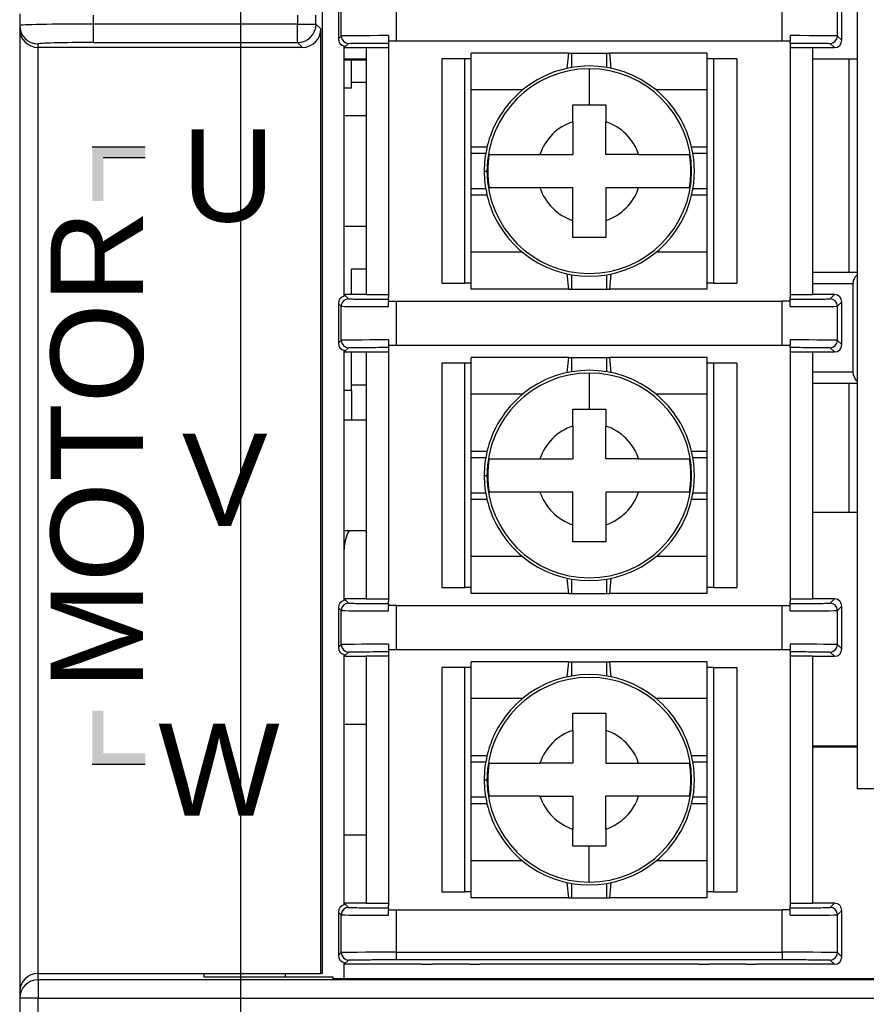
# Model space of a CAD drawing. Extents: x 14074 to 14381, y -3030 to -2703.
# Tile 8 of 18: x 14074 to 14097, y -2871 to -2844. Entities that reach past the tile are written whole.
import ezdxf

# ---------------------------------------------------------------- set-up
doc = ezdxf.new("R2010")
doc.units = 0
doc.layers.get('0').update_dxf_attribs({"linetype": 'CONTINUOUS'})
doc.layers.get('DEFPOINTS').update_dxf_attribs({"color": 8, "linetype": 'CONTINUOUS'})
doc.styles.add('DIMEMSIONS', font='isocp.shx', dxfattribs={"bigfont": 'chineset.shx'})
doc.styles.get("Standard").update_dxf_attribs({"font": 'PMingLiU.ttf'})
doc.dimstyles.new('ISO-25', dxfattribs={"dimtxt": 3, "dimasz": 3, "dimexe": 1, "dimexo": 1, "dimgap": 2, "dimtad": 2, "dimtih": 1, "dimtoh": 1, "dimtxsty": 'STANDARD', "dimcen": 0, "dimclrd": 256, "dimclre": 256, "dimclrt": 256, "dimazin": 3, "dimtfac": 1, "dimtmove": 0, "dimatfit": 3})

# ---------------------------------------------------------------- blocks, each defined once
blk = doc.blocks.new('*D5')
for p, q in [((14080.498, -2882.175), (14080.498, -2718.393)), ((14138.498, -2732.175), (14138.498, -2718.393)), ((14083.498, -2719.393), (14135.498, -2719.393))]:
    blk.add_line(p, q)
for points in [[(14083.498, -2718.893), (14083.498, -2719.893), (14080.498, -2719.393)], [(14135.498, -2718.893), (14135.498, -2719.893), (14138.498, -2719.393)]]:
    blk.add_solid(points)
at = {"layer": 'DEFPOINTS', "color": 0}
for p in [(14138.498, -2719.393), (14138.498, -2733.175), (14080.498, -2883.175)]:
    blk.add_point(p, dxfattribs=at)
at = {"insert": (14109.498, -2715.695), "char_height": 3, "attachment_point": 5}
blk.add_mtext('58', dxfattribs=at)
blk = doc.blocks.new('*D7')
for p, q in [((14139.498, -2733.175), (14153.144, -2733.175)), ((14152.144, -2736.175), (14152.144, -2880.175)), ((14081.498, -2883.175), (14153.144, -2883.175))]:
    blk.add_line(p, q)
for points in [[(14151.644, -2736.175), (14152.644, -2736.175), (14152.144, -2733.175)], [(14151.644, -2880.175), (14152.644, -2880.175), (14152.144, -2883.175)]]:
    blk.add_solid(points)
at = {"layer": 'DEFPOINTS', "color": 0}
for p in [(14138.498, -2733.175), (14080.498, -2883.175), (14152.144, -2883.175)]:
    blk.add_point(p, dxfattribs=at)
at = {"insert": (14157.008, -2808.175), "char_height": 3, "attachment_point": 5}
blk.add_mtext('150', dxfattribs=at)

msp = doc.modelspace()

# ---------------------------------------------------------------- hatches: boundary and pattern name
h = msp.add_hatch(color=256)
h.dxf.hatch_style = 1
h.paths.add_polyline_path([(14076.765, -2847.568), (14077.904, -2847.568), (14077.904, -2847.268), (14076.465, -2847.268), (14076.465, -2848.732), (14076.765, -2848.732)])
h = msp.add_hatch(color=256)
h.dxf.hatch_style = 1
h.paths.add_polyline_path([(14076.765, -2862.548), (14076.465, -2862.548), (14076.465, -2864.013), (14077.904, -2864.013), (14077.904, -2863.713), (14076.765, -2863.713)])

# ---------------------------------------------------------------- linework, layer by layer
for p, q in [((14082.698, -2768.475), (14082.698, -2869.675)), ((14097.211, -2773.475), (14097.211, -2864.675)), ((14083.141, -2843.262), (14083.141, -2844.336)), ((14083.218, -2844.262), (14083.218, -2843.336)), ((14084.718, -2844.399), (14084.718, -2843.199)), ((14095.178, -2844.399), (14095.178, -2843.199)), ((14096.678, -2844.262), (14096.678, -2843.336)), ((14096.798, -2844.377), (14096.798, -2843.221)), ((14074.498, -2843.661), (14074.498, -2843.977)), ((14076.498, -2843.938), (14076.498, -2843.7)), ((14076.498, -2844.438), (14076.498, -2843.938)), ((14082.036, -2843.938), (14076.498, -2843.938)), ((14082.036, -2843.7), (14082.036, -2843.938)), ((14082.036, -2843.938), (14082.535, -2843.938)), ((14082.036, -2844.438), (14082.036, -2843.938)), ((14082.535, -2843.938), (14082.535, -2843.7)), ((14082.667, -2844.069), (14082.535, -2843.938)), ((14074.498, -2843.977), (14074.498, -2844.082)), ((14074.498, -2844.082), (14074.498, -2870.167)), ((14082.667, -2869.675), (14082.667, -2844.069)), ((14074.998, -2844.569), (14074.998, -2844.477)), ((14076.498, -2844.438), (14082.036, -2844.438)), ((14082.036, -2844.438), (14082.167, -2844.569)), ((14083.141, -2844.336), (14083.218, -2844.262)), ((14083.298, -2844.577), (14083.418, -2844.462)), ((14084.498, -2844.251), (14084.498, -2844.399)), ((14084.718, -2844.399), (14084.498, -2844.399)), ((14084.498, -2844.451), (14084.498, -2844.503)), ((14095.178, -2844.399), (14084.718, -2844.399)), ((14095.398, -2844.399), (14095.178, -2844.399)), ((14095.398, -2844.251), (14095.398, -2844.399)), ((14095.398, -2844.451), (14095.398, -2844.503)), ((14096.478, -2844.462), (14096.598, -2844.577)), ((14096.678, -2844.262), (14096.678, -2844.262)), ((14096.678, -2844.262), (14096.798, -2844.377)), ((14074.998, -2869.675), (14074.998, -2844.569)), ((14082.167, -2844.569), (14074.998, -2844.569)), ((14083.298, -2851.316), (14083.298, -2844.532)), ((14083.298, -2844.577), (14083.898, -2844.577)), ((14083.898, -2844.569), (14084.498, -2844.569)), ((14083.898, -2844.569), (14083.898, -2851.279)), ((14084.498, -2844.503), (14084.498, -2851.345)), ((14089.39, -2844.724), (14086.748, -2844.724)), ((14086.748, -2845.724), (14086.748, -2844.724)), ((14089.352, -2845.137), (14089.39, -2844.724)), ((14089.39, -2844.724), (14089.471, -2844.724)), ((14089.471, -2844.724), (14090.425, -2844.724)), ((14089.471, -2845.114), (14089.471, -2844.724)), ((14090.425, -2844.724), (14090.506, -2844.724)), ((14090.425, -2845.114), (14090.425, -2844.724)), ((14093.148, -2844.724), (14090.506, -2844.724)), ((14090.544, -2845.137), (14090.506, -2844.724)), ((14093.148, -2845.724), (14093.148, -2844.724)), ((14095.398, -2844.503), (14095.398, -2851.345)), ((14095.398, -2844.569), (14095.998, -2844.569)), ((14095.998, -2844.569), (14095.998, -2851.279)), ((14095.998, -2844.577), (14096.598, -2844.577)), ((14083.898, -2844.891), (14083.298, -2844.891)), ((14083.898, -2844.915), (14083.298, -2844.915)), ((14083.498, -2845.675), (14083.498, -2844.915)), ((14085.949, -2844.882), (14085.949, -2850.966)), ((14086.573, -2844.882), (14085.949, -2844.882)), ((14086.748, -2844.882), (14086.573, -2844.882)), ((14086.573, -2850.966), (14086.573, -2844.882)), ((14093.323, -2844.882), (14093.148, -2844.882)), ((14093.948, -2844.882), (14093.323, -2844.882)), ((14093.323, -2850.966), (14093.323, -2844.882)), ((14093.948, -2844.882), (14093.948, -2850.966)), ((14097.211, -2844.891), (14095.998, -2844.891)), ((14096.998, -2850.675), (14096.998, -2844.891)), ((14083.898, -2845.525), (14083.498, -2845.525)), ((14083.498, -2845.675), (14083.298, -2845.675)), ((14088.136, -2845.724), (14086.748, -2845.724)), ((14086.748, -2847.274), (14086.748, -2845.724)), ((14093.148, -2845.724), (14091.76, -2845.724)), ((14093.148, -2847.274), (14093.148, -2845.724)), ((14083.898, -2846.425), (14083.298, -2846.425)), ((14076.465, -2847.268), (14077.904, -2847.268)), ((14076.465, -2847.268), (14077.904, -2847.268)), ((14087.173, -2847.274), (14086.748, -2847.274)), ((14086.748, -2847.447), (14086.748, -2847.274)), ((14093.148, -2847.274), (14092.723, -2847.274)), ((14093.148, -2847.447), (14093.148, -2847.274)), ((14077.904, -2847.568), (14076.765, -2847.568)), ((14077.904, -2847.568), (14076.765, -2847.568)), ((14086.748, -2848.401), (14086.748, -2847.447)), ((14087.138, -2847.447), (14086.748, -2847.447)), ((14093.148, -2847.447), (14092.758, -2847.447)), ((14093.148, -2848.401), (14093.148, -2847.447)), ((14087.098, -2847.924), (14087.173, -2847.924)), ((14087.138, -2848.401), (14086.748, -2848.401)), ((14086.748, -2848.574), (14086.748, -2848.401)), ((14093.148, -2848.401), (14092.758, -2848.401)), ((14093.148, -2848.574), (14093.148, -2848.401)), ((14087.173, -2848.574), (14086.748, -2848.574)), ((14086.748, -2850.124), (14086.748, -2848.574)), ((14093.148, -2848.574), (14092.723, -2848.574)), ((14093.148, -2850.124), (14093.148, -2848.574)), ((14083.898, -2849.425), (14083.298, -2849.425)), ((14088.136, -2850.124), (14086.748, -2850.124)), ((14086.748, -2851.124), (14086.748, -2850.124)), ((14093.148, -2850.124), (14091.76, -2850.124)), ((14093.148, -2851.124), (14093.148, -2850.124)), ((14083.498, -2850.575), (14083.898, -2850.575)), ((14083.498, -2851.271), (14083.498, -2850.575)), ((14089.39, -2851.124), (14089.352, -2850.711)), ((14089.471, -2851.124), (14089.471, -2850.734)), ((14090.425, -2851.124), (14090.425, -2850.734)), ((14090.506, -2851.124), (14090.544, -2850.711)), ((14097.211, -2850.675), (14095.998, -2850.675)), ((14085.949, -2850.966), (14086.573, -2850.966)), ((14086.748, -2850.966), (14086.573, -2850.966)), ((14089.39, -2851.124), (14086.748, -2851.124)), ((14089.39, -2851.124), (14089.471, -2851.124)), ((14089.471, -2851.124), (14090.425, -2851.124)), ((14090.425, -2851.124), (14090.506, -2851.124)), ((14093.148, -2851.124), (14090.506, -2851.124)), ((14093.323, -2850.966), (14093.148, -2850.966)), ((14093.323, -2850.966), (14093.948, -2850.966)), ((14095.998, -2850.975), (14097.098, -2850.975)), ((14097.098, -2850.975), (14097.098, -2853.375)), ((14083.898, -2851.271), (14083.298, -2851.271)), ((14083.298, -2851.271), (14083.418, -2851.386)), ((14084.498, -2851.279), (14083.898, -2851.279)), ((14084.498, -2851.397), (14084.498, -2851.345)), ((14095.998, -2851.279), (14095.398, -2851.279)), ((14095.398, -2851.397), (14095.398, -2851.345)), ((14096.598, -2851.271), (14095.998, -2851.271)), ((14096.478, -2851.386), (14096.598, -2851.271)), ((14083.141, -2851.512), (14083.218, -2851.586)), ((14083.141, -2851.512), (14083.141, -2852.586)), ((14083.218, -2852.512), (14083.218, -2851.586)), ((14084.498, -2851.449), (14084.718, -2851.449)), ((14084.498, -2851.597), (14084.498, -2851.449)), ((14084.718, -2851.449), (14095.178, -2851.449)), ((14084.718, -2852.649), (14084.718, -2851.449)), ((14095.178, -2852.649), (14095.178, -2851.449)), ((14095.398, -2851.449), (14095.178, -2851.449)), ((14095.398, -2851.597), (14095.398, -2851.449)), ((14096.678, -2851.586), (14096.798, -2851.471)), ((14096.678, -2852.512), (14096.678, -2851.586)), ((14096.798, -2852.627), (14096.798, -2851.471)), ((14084.498, -2852.501), (14084.498, -2852.649)), ((14095.398, -2852.501), (14095.398, -2852.649)), ((14083.141, -2852.586), (14083.218, -2852.512)), ((14083.298, -2852.827), (14083.418, -2852.712)), ((14084.718, -2852.649), (14084.498, -2852.649)), ((14084.498, -2852.701), (14084.498, -2852.753)), ((14084.498, -2852.753), (14084.498, -2859.595)), ((14095.178, -2852.649), (14084.718, -2852.649)), ((14095.398, -2852.649), (14095.178, -2852.649)), ((14095.398, -2852.701), (14095.398, -2852.753)), ((14095.398, -2852.753), (14095.398, -2859.595)), ((14096.478, -2852.712), (14096.598, -2852.827)), ((14096.678, -2852.512), (14096.678, -2852.512)), ((14096.678, -2852.512), (14096.798, -2852.627)), ((14083.298, -2859.566), (14083.298, -2852.782)), ((14083.298, -2852.827), (14083.898, -2852.827)), ((14083.498, -2853.875), (14083.498, -2852.827)), ((14083.898, -2852.819), (14084.498, -2852.819)), ((14083.898, -2852.819), (14083.898, -2859.529)), ((14089.39, -2852.974), (14086.748, -2852.974)), ((14086.748, -2853.974), (14086.748, -2852.974)), ((14089.352, -2853.387), (14089.39, -2852.974)), ((14089.39, -2852.974), (14089.471, -2852.974)), ((14089.471, -2852.974), (14090.425, -2852.974)), ((14089.471, -2853.364), (14089.471, -2852.974)), ((14090.425, -2852.974), (14090.506, -2852.974)), ((14090.425, -2853.364), (14090.425, -2852.974)), ((14093.148, -2852.974), (14090.506, -2852.974)), ((14090.544, -2853.387), (14090.506, -2852.974)), ((14093.148, -2853.974), (14093.148, -2852.974)), ((14095.398, -2852.819), (14095.998, -2852.819)), ((14095.998, -2852.819), (14095.998, -2859.529)), ((14095.998, -2852.827), (14096.598, -2852.827)), ((14085.949, -2853.132), (14085.949, -2859.216)), ((14086.573, -2853.132), (14085.949, -2853.132)), ((14086.748, -2853.132), (14086.573, -2853.132)), ((14086.573, -2859.216), (14086.573, -2853.132)), ((14093.323, -2853.132), (14093.148, -2853.132)), ((14093.948, -2853.132), (14093.323, -2853.132)), ((14093.323, -2859.216), (14093.323, -2853.132)), ((14093.948, -2853.132), (14093.948, -2859.216)), ((14097.098, -2853.375), (14095.998, -2853.375)), ((14083.898, -2853.725), (14083.498, -2853.725)), ((14095.998, -2853.675), (14097.211, -2853.675)), ((14096.998, -2857.175), (14096.998, -2853.675)), ((14083.498, -2853.875), (14083.298, -2853.875)), ((14083.498, -2853.875), (14083.498, -2854.675)), ((14088.136, -2853.974), (14086.748, -2853.974)), ((14086.748, -2855.524), (14086.748, -2853.974)), ((14093.148, -2853.974), (14091.76, -2853.974)), ((14093.148, -2855.524), (14093.148, -2853.974)), ((14083.898, -2854.675), (14083.298, -2854.675)), ((14087.173, -2855.524), (14086.748, -2855.524)), ((14086.748, -2855.697), (14086.748, -2855.524)), ((14086.748, -2856.651), (14086.748, -2855.697)), ((14087.138, -2855.697), (14086.748, -2855.697)), ((14093.148, -2855.524), (14092.723, -2855.524)), ((14093.148, -2855.697), (14092.758, -2855.697)), ((14093.148, -2855.697), (14093.148, -2855.524)), ((14093.148, -2856.651), (14093.148, -2855.697)), ((14087.098, -2856.174), (14087.173, -2856.174)), ((14087.138, -2856.651), (14086.748, -2856.651)), ((14086.748, -2856.824), (14086.748, -2856.651)), ((14093.148, -2856.651), (14092.758, -2856.651)), ((14093.148, -2856.824), (14093.148, -2856.651)), ((14087.173, -2856.824), (14086.748, -2856.824)), ((14086.748, -2858.374), (14086.748, -2856.824)), ((14093.148, -2856.824), (14092.723, -2856.824)), ((14093.148, -2858.374), (14093.148, -2856.824)), ((14097.211, -2857.175), (14095.998, -2857.175)), ((14097.211, -2857.175), (14095.998, -2857.175)), ((14083.898, -2857.675), (14083.298, -2857.675)), ((14088.136, -2858.374), (14086.748, -2858.374)), ((14086.748, -2859.374), (14086.748, -2858.374)), ((14093.148, -2858.374), (14091.76, -2858.374)), ((14093.148, -2859.374), (14093.148, -2858.374)), ((14089.39, -2859.374), (14089.352, -2858.961)), ((14089.471, -2859.374), (14089.471, -2858.984)), ((14090.425, -2859.374), (14090.425, -2858.984)), ((14090.506, -2859.374), (14090.544, -2858.961)), ((14085.949, -2859.216), (14086.573, -2859.216)), ((14086.748, -2859.216), (14086.573, -2859.216)), ((14089.39, -2859.374), (14086.748, -2859.374)), ((14089.39, -2859.374), (14089.471, -2859.374)), ((14089.471, -2859.374), (14090.425, -2859.374)), ((14090.425, -2859.374), (14090.506, -2859.374)), ((14093.148, -2859.374), (14090.506, -2859.374)), ((14093.323, -2859.216), (14093.148, -2859.216)), ((14093.323, -2859.216), (14093.948, -2859.216)), ((14083.898, -2859.521), (14083.298, -2859.521)), ((14083.298, -2859.521), (14083.418, -2859.636)), ((14084.498, -2859.529), (14083.898, -2859.529)), ((14084.498, -2859.647), (14084.498, -2859.595)), ((14084.718, -2859.699), (14084.498, -2859.699)), ((14084.498, -2859.847), (14084.498, -2859.699)), ((14084.718, -2859.699), (14095.178, -2859.699)), ((14084.718, -2860.899), (14084.718, -2859.699)), ((14095.178, -2860.899), (14095.178, -2859.699)), ((14095.178, -2859.699), (14095.398, -2859.699)), ((14095.998, -2859.529), (14095.398, -2859.529)), ((14095.398, -2859.647), (14095.398, -2859.595)), ((14095.398, -2859.847), (14095.398, -2859.699)), ((14096.598, -2859.521), (14095.998, -2859.521)), ((14096.478, -2859.636), (14096.598, -2859.521)), ((14083.141, -2859.762), (14083.218, -2859.836)), ((14083.141, -2859.762), (14083.141, -2860.836)), ((14083.218, -2860.762), (14083.218, -2859.836)), ((14096.678, -2859.836), (14096.798, -2859.721)), ((14096.678, -2860.762), (14096.678, -2859.836)), ((14096.798, -2860.877), (14096.798, -2859.721)), ((14083.141, -2860.836), (14083.218, -2860.762)), ((14084.498, -2860.751), (14084.498, -2860.899)), ((14095.398, -2860.751), (14095.398, -2860.899)), ((14096.678, -2860.762), (14096.678, -2860.762)), ((14096.678, -2860.762), (14096.798, -2860.877)), ((14083.298, -2861.077), (14083.418, -2860.962)), ((14083.298, -2867.816), (14083.298, -2861.032)), ((14084.718, -2860.899), (14084.498, -2860.899)), ((14084.498, -2860.951), (14084.498, -2861.003)), ((14084.498, -2861.003), (14084.498, -2867.845)), ((14095.178, -2860.899), (14084.718, -2860.899)), ((14095.398, -2860.899), (14095.178, -2860.899)), ((14095.398, -2860.951), (14095.398, -2861.003)), ((14095.398, -2861.003), (14095.398, -2867.845)), ((14096.478, -2860.962), (14096.598, -2861.077)), ((14083.298, -2861.077), (14083.898, -2861.077)), ((14083.898, -2861.069), (14084.498, -2861.069)), ((14083.898, -2861.069), (14083.898, -2867.779)), ((14089.39, -2861.224), (14086.748, -2861.224)), ((14086.748, -2862.224), (14086.748, -2861.224)), ((14089.352, -2861.637), (14089.39, -2861.224)), ((14089.39, -2861.224), (14089.471, -2861.224)), ((14089.471, -2861.224), (14090.425, -2861.224)), ((14089.471, -2861.614), (14089.471, -2861.224)), ((14090.425, -2861.614), (14090.425, -2861.224)), ((14090.425, -2861.224), (14090.506, -2861.224)), ((14093.148, -2861.224), (14090.506, -2861.224)), ((14090.544, -2861.637), (14090.506, -2861.224)), ((14093.148, -2862.224), (14093.148, -2861.224)), ((14095.398, -2861.069), (14095.998, -2861.069)), ((14095.998, -2861.069), (14095.998, -2867.779)), ((14095.998, -2861.077), (14096.598, -2861.077)), ((14085.949, -2861.382), (14085.949, -2867.466)), ((14086.573, -2861.382), (14085.949, -2861.382)), ((14086.573, -2867.466), (14086.573, -2861.382)), ((14086.748, -2861.382), (14086.573, -2861.382)), ((14093.323, -2861.382), (14093.148, -2861.382)), ((14093.323, -2861.382), (14093.948, -2861.382)), ((14093.323, -2867.466), (14093.323, -2861.382)), ((14093.948, -2861.382), (14093.948, -2867.466)), ((14088.136, -2862.224), (14086.748, -2862.224)), ((14086.748, -2863.774), (14086.748, -2862.224)), ((14093.148, -2862.224), (14091.76, -2862.224)), ((14093.148, -2863.774), (14093.148, -2862.224)), ((14083.898, -2862.925), (14083.298, -2862.925)), ((14097.211, -2863.515), (14095.998, -2863.515)), ((14095.998, -2863.53), (14097.211, -2863.53)), ((14087.173, -2863.774), (14086.748, -2863.774)), ((14086.748, -2863.947), (14086.748, -2863.774)), ((14087.138, -2863.947), (14086.748, -2863.947)), ((14086.748, -2864.901), (14086.748, -2863.947)), ((14093.148, -2863.774), (14092.723, -2863.774)), ((14093.148, -2863.947), (14092.758, -2863.947)), ((14093.148, -2863.947), (14093.148, -2863.774)), ((14093.148, -2864.901), (14093.148, -2863.947)), ((14077.904, -2864.013), (14076.465, -2864.013)), ((14077.904, -2864.013), (14076.465, -2864.013)), ((14087.098, -2864.424), (14087.173, -2864.424)), ((14097.711, -2864.675), (14097.211, -2864.675)), ((14087.138, -2864.901), (14086.748, -2864.901)), ((14086.748, -2865.074), (14086.748, -2864.901)), ((14093.148, -2864.901), (14092.758, -2864.901)), ((14093.148, -2865.074), (14093.148, -2864.901)), ((14087.173, -2865.074), (14086.748, -2865.074)), ((14086.748, -2866.624), (14086.748, -2865.074)), ((14093.148, -2865.074), (14092.723, -2865.074)), ((14093.148, -2866.624), (14093.148, -2865.074)), ((14083.898, -2865.925), (14083.298, -2865.925)), ((14088.136, -2866.624), (14086.748, -2866.624)), ((14086.748, -2867.624), (14086.748, -2866.624)), ((14093.148, -2866.624), (14091.76, -2866.624)), ((14093.148, -2867.624), (14093.148, -2866.624)), ((14089.39, -2867.624), (14089.352, -2867.211)), ((14089.471, -2867.624), (14089.471, -2867.234)), ((14090.425, -2867.624), (14090.425, -2867.234)), ((14090.506, -2867.624), (14090.544, -2867.211)), ((14085.949, -2867.466), (14086.573, -2867.466)), ((14086.748, -2867.466), (14086.573, -2867.466)), ((14089.39, -2867.624), (14086.748, -2867.624)), ((14089.39, -2867.624), (14089.471, -2867.624)), ((14089.471, -2867.624), (14090.425, -2867.624)), ((14090.425, -2867.624), (14090.506, -2867.624)), ((14093.148, -2867.624), (14090.506, -2867.624)), ((14093.323, -2867.466), (14093.148, -2867.466)), ((14093.323, -2867.466), (14093.948, -2867.466)), ((14083.898, -2867.771), (14083.298, -2867.771)), ((14083.298, -2867.771), (14083.418, -2867.886)), ((14084.498, -2867.779), (14083.898, -2867.779)), ((14084.498, -2867.897), (14084.498, -2867.845)), ((14084.498, -2867.949), (14084.718, -2867.949)), ((14084.498, -2868.097), (14084.498, -2867.949)), ((14084.718, -2867.949), (14095.178, -2867.949)), ((14084.718, -2869.101), (14084.718, -2867.949)), ((14095.178, -2869.101), (14095.178, -2867.949)), ((14095.398, -2867.949), (14095.178, -2867.949)), ((14095.998, -2867.779), (14095.398, -2867.779)), ((14095.398, -2867.897), (14095.398, -2867.845)), ((14095.398, -2868.097), (14095.398, -2867.949)), ((14096.598, -2867.771), (14095.998, -2867.771)), ((14096.478, -2867.886), (14096.598, -2867.771)), ((14096.678, -2868.086), (14096.798, -2867.971)), ((14096.798, -2869.227), (14096.798, -2867.971)), ((14083.141, -2868.012), (14083.218, -2868.086)), ((14083.141, -2868.012), (14083.141, -2869.186)), ((14083.218, -2869.112), (14083.218, -2868.086)), ((14096.678, -2869.112), (14096.678, -2868.086)), ((14083.141, -2869.186), (14083.218, -2869.112)), ((14083.298, -2869.427), (14083.418, -2869.312)), ((14084.718, -2869.101), (14095.178, -2869.101)), ((14084.718, -2869.301), (14084.718, -2869.101)), ((14084.718, -2869.301), (14095.178, -2869.301)), ((14096.478, -2869.312), (14096.598, -2869.427)), ((14096.678, -2869.112), (14096.678, -2869.112)), ((14096.678, -2869.112), (14096.798, -2869.227)), ((14083.298, -2869.824), (14083.298, -2869.382)), ((14085.409, -2869.427), (14083.298, -2869.427)), ((14085.409, -2869.427), (14085.698, -2869.423)), ((14086.698, -2869.423), (14085.698, -2869.423)), ((14086.698, -2869.423), (14086.987, -2869.427)), ((14092.909, -2869.427), (14086.987, -2869.427)), ((14092.909, -2869.427), (14093.198, -2869.423)), ((14094.198, -2869.423), (14093.198, -2869.423)), ((14094.198, -2869.423), (14094.487, -2869.427)), ((14096.598, -2869.427), (14094.487, -2869.427)), ((14074.998, -2869.85), (14074.998, -2869.675)), ((14074.998, -2869.675), (14079.498, -2869.675)), ((14074.998, -2869.85), (14074.998, -2870.35)), ((14102.603, -2869.85), (14074.998, -2869.85)), ((14079.498, -2869.675), (14082.667, -2869.675)), ((14079.498, -2869.775), (14079.498, -2869.675)), ((14082.998, -2869.775), (14079.498, -2869.775)), ((14081.698, -2869.675), (14081.698, -2869.775)), ((14082.698, -2869.675), (14082.667, -2869.675)), ((14082.998, -2869.824), (14082.998, -2869.775)), ((14098.498, -2869.824), (14082.998, -2869.824)), ((14074.498, -2870.167), (14074.498, -2870.35)), ((14074.498, -2870.35), (14074.498, -2885.968)), ((14074.998, -2870.35), (14074.498, -2870.35)), ((14074.998, -2870.35), (14103.103, -2870.35)), ((14074.998, -2885.968), (14074.998, -2870.35))]:
    msp.add_line(p, q)
for centre, radius, start, end in [((14089.948, -2847.924), 2.775, 90, 180), ((14089.948, -2847.924), 2.775, 180, 90), ((14089.948, -2847.924), 2.85, 50.5275, 129.4725), ((14089.948, -2847.924), 2.85, 129.4725, 166.8165), ((14089.948, -2847.924), 2.85, 13.1835, 50.5275), ((14089.948, -2847.924), 1.412, 108.5858, 161.4142), ((14089.948, -2847.924), 1.412, 18.5858, 71.4142), ((14089.948, -2847.924), 2.85, 166.8165, 180), ((14089.948, -2847.924), 2.85, 346.8165, 13.1835), ((14089.948, -2847.924), 2.755, 170.5995, 189.4005), ((14089.948, -2847.924), 2.755, 350.5995, 9.4005), ((14089.948, -2847.924), 2.85, 180, 193.1835), ((14089.948, -2847.924), 1.412, 198.5858, 251.4142), ((14089.948, -2847.924), 1.412, 288.5858, 341.4142), ((14089.948, -2847.924), 2.85, 193.1835, 230.5275), ((14089.948, -2847.924), 2.85, 309.4725, 346.8165), ((14089.948, -2847.924), 2.85, 230.5275, 309.4725), ((14097.398, -2850.975), 0.3, 128.4954, 180), ((14089.948, -2856.174), 2.775, 90, 180), ((14089.948, -2856.174), 2.775, 180, 90), ((14089.948, -2856.174), 2.85, 50.5275, 129.4725), ((14097.398, -2853.375), 0.3, 180, 231.5046), ((14089.948, -2856.174), 2.85, 129.4725, 166.8165), ((14089.948, -2856.174), 2.85, 13.1835, 50.5275), ((14089.948, -2856.174), 1.412, 108.5858, 161.4142), ((14089.948, -2856.174), 1.412, 18.5858, 71.4142), ((14089.948, -2856.174), 2.85, 166.8165, 180), ((14089.948, -2856.174), 2.85, 346.8165, 13.1835), ((14089.948, -2856.174), 2.755, 170.5995, 189.4005), ((14089.948, -2856.174), 2.755, 350.5995, 9.4005), ((14089.948, -2856.174), 2.85, 180, 193.1835), ((14089.948, -2856.174), 1.412, 198.5858, 251.4142), ((14089.948, -2856.174), 1.412, 288.5858, 341.4142), ((14089.948, -2856.174), 2.85, 193.1835, 230.5275), ((14089.948, -2856.174), 2.85, 309.4725, 346.8165), ((14084.298, -2858.175), 1, 150, 180), ((14084.298, -2858.175), 1, 150, 180), ((14089.948, -2856.174), 2.85, 230.5275, 309.4725), ((14089.948, -2864.424), 2.85, 50.5275, 129.4725), ((14089.948, -2864.424), 2.775, 0, 180), ((14089.948, -2864.424), 2.85, 129.4725, 166.8165), ((14089.948, -2864.424), 2.85, 13.1835, 50.5275), ((14089.948, -2864.424), 1.412, 108.5858, 161.4142), ((14089.948, -2864.424), 1.412, 18.5858, 71.4142), ((14089.948, -2864.424), 2.85, 166.8165, 180), ((14089.948, -2864.424), 2.755, 170.5995, 189.4005), ((14089.948, -2864.424), 2.755, 350.5995, 9.4005), ((14089.948, -2864.424), 2.85, 346.8165, 13.1835), ((14089.948, -2864.424), 2.85, 180, 193.1835), ((14089.948, -2864.424), 2.775, 180, 270), ((14089.948, -2864.424), 2.775, 270, 0), ((14089.948, -2864.424), 1.412, 198.5858, 251.4142), ((14089.948, -2864.424), 1.412, 288.5858, 341.4142), ((14089.948, -2864.424), 2.85, 193.1835, 230.5275), ((14089.948, -2864.424), 2.85, 309.4725, 346.8165), ((14089.948, -2864.424), 2.85, 230.5275, 309.4725)]:
    msp.add_arc(centre, radius, start, end)
for centre, major_axis, ratio, start_param, end_param in [((14076.498, -2843.977), (-2, 0), 0.019639, 4.712389, 6.283185), ((14082.036, -2843.938), (0.354, 0.354), 0.999315, 3.927333, 5.497445), ((14074.998, -2843.977), (-0.5, 0), 0.999657, 0, 1.570796), ((14074.998, -2844.082), (-0.5, 0), 0.974157, 0, 1.570796), ((14082.167, -2844.069), (0.354, -0.354), 0.999315, 5.49813, 7.068241), ((14076.498, -2844.477), (1.5, 0), 0.026186, 1.570796, 3.141593), ((14083.341, -2844.336), (0.144, 0.139), 0.999921, 2.374801, 3.731082), ((14084.718, -2844.262), (-1.5, 0), 0.007563, 4.859346, 6.27414), ((14083.418, -2844.262), (0.139, -0.144), 0.999921, 3.945572, 5.516067), ((14095.178, -2844.262), (1.5, 0), 0.007563, 0.009045, 1.42384), ((14096.478, -2844.262), (-0.139, -0.144), 0.999921, 0.766871, 2.337588), ((14096.598, -2844.377), (-0.144, 0.139), 0.999921, 2.337667, 3.908384), ((14083.341, -2851.512), (0.144, -0.139), 0.999921, 2.552103, 3.908384), ((14083.418, -2851.586), (-0.139, -0.144), 0.999921, 3.908608, 5.479195), ((14096.478, -2851.586), (0.139, -0.144), 0.999921, 0.804005, 2.374722), ((14096.598, -2851.471), (-0.144, -0.139), 0.999921, 2.374801, 3.945518), ((14084.718, -2851.586), (-1.5, 0), 0.007563, 0.009046, 1.423839), ((14095.178, -2851.586), (1.5, 0), 0.007563, 4.859347, 6.27414), ((14084.718, -2852.512), (-1.5, 0), 0.007563, 4.859346, 6.27414), ((14095.178, -2852.512), (1.5, 0), 0.007563, 0.009045, 1.42384), ((14083.341, -2852.586), (0.144, 0.139), 0.999921, 2.374801, 3.731082), ((14083.418, -2852.512), (0.139, -0.144), 0.999921, 3.945572, 5.516067), ((14096.478, -2852.512), (-0.139, -0.144), 0.999921, 0.766871, 2.337588), ((14096.598, -2852.627), (-0.144, 0.139), 0.999921, 2.337667, 3.908384), ((14083.341, -2859.762), (0.144, -0.139), 0.999921, 2.552103, 3.908384), ((14083.418, -2859.836), (-0.139, -0.144), 0.999921, 3.908608, 5.479195), ((14096.478, -2859.836), (0.139, -0.144), 0.999921, 0.804005, 2.374722), ((14096.598, -2859.721), (-0.144, -0.139), 0.999921, 2.374801, 3.945518), ((14084.718, -2859.836), (-1.5, 0), 0.007563, 0.009046, 1.423839), ((14095.178, -2859.836), (1.5, 0), 0.007563, 4.859347, 6.27414), ((14084.718, -2860.762), (-1.5, 0), 0.007563, 4.859346, 6.27414), ((14083.418, -2860.762), (0.139, -0.144), 0.999921, 3.945572, 5.516067), ((14095.178, -2860.762), (1.5, 0), 0.007563, 0.009045, 1.42384), ((14096.478, -2860.762), (-0.139, -0.144), 0.999921, 0.766871, 2.337588), ((14083.341, -2860.836), (0.144, 0.139), 0.999921, 2.374801, 3.731082), ((14096.598, -2860.877), (-0.144, 0.139), 0.999921, 2.337667, 3.908384), ((14083.341, -2868.012), (0.144, -0.139), 0.999921, 2.552103, 3.908384), ((14083.418, -2868.086), (-0.139, -0.144), 0.999921, 3.908608, 5.479195), ((14096.478, -2868.086), (0.139, -0.144), 0.999921, 0.804005, 2.374722), ((14096.598, -2867.971), (-0.144, -0.139), 0.999921, 2.374801, 3.945518), ((14084.718, -2868.086), (-1.5, 0), 0.007563, 0.009046, 1.423839), ((14095.178, -2868.086), (1.5, 0), 0.007563, 4.859347, 6.27414), ((14083.341, -2869.186), (0.144, 0.139), 0.999921, 2.374801, 3.731082), ((14084.718, -2869.112), (-1.5, 0), 0.007563, 4.712403, 6.274143), ((14083.418, -2869.112), (0.139, -0.144), 0.999921, 3.945566, 5.515932), ((14095.178, -2869.112), (1.5, 0), 0.007563, 0.009042, 1.570782), ((14095.178, -2869.101), (0, -0.2), 0.00001, 4.712386, 6.274461), ((14096.478, -2869.112), (-0.139, -0.144), 0.999921, 0.766871, 2.337588), ((14096.598, -2869.227), (-0.144, 0.139), 0.999921, 2.337667, 3.908384), ((14074.998, -2870.167), (-0.5, 0), 0.982697, 4.712389, 6.283185), ((14074.998, -2870.35), (-0.5, 0), 0.999848, 4.712389, 6.283185)]:
    msp.add_ellipse(centre, major_axis=major_axis, ratio=ratio, start_param=start_param, end_param=end_param)
for points, knots in [([(14083.418, -2844.462), (14083.419, -2844.461), (14083.435, -2844.46), (14083.469, -2844.459), (14083.502, -2844.458), (14083.553, -2844.457), (14083.617, -2844.456), (14083.682, -2844.455), (14083.761, -2844.454), (14083.851, -2844.454), (14083.942, -2844.453), (14084.044, -2844.452), (14084.152, -2844.452), (14084.261, -2844.451), (14084.375, -2844.451), (14084.498, -2844.451)], [0, 0, 0, 0, 0.2, 0.2, 0.2, 0.4, 0.4, 0.4, 0.6, 0.6, 0.6, 0.8, 0.8, 0.8, 1, 1, 1, 1]), ([(14087.23, -2847.474), (14087.267, -2847.474), (14087.34, -2847.474), (14087.446, -2847.474), (14087.634, -2847.474), (14087.917, -2847.474), (14088.264, -2847.474), (14088.373, -2847.474), (14088.488, -2847.474), (14088.61, -2847.474)], [0, 0, 0, 0, 0.299884, 0.299884, 0.299884, 0.833184, 0.833184, 0.833184, 1, 1, 1, 1]), ([(14091.286, -2847.474), (14091.673, -2847.474), (14091.998, -2847.474), (14092.241, -2847.474), (14092.444, -2847.474), (14092.588, -2847.474), (14092.653, -2847.474), (14092.658, -2847.474), (14092.662, -2847.474), (14092.666, -2847.474)], [0, 0, 0, 0, 0.526615, 0.526615, 0.526615, 0.96749, 0.96749, 0.96749, 1, 1, 1, 1]), ([(14088.61, -2848.374), (14088.224, -2848.374), (14087.898, -2848.374), (14087.655, -2848.374), (14087.452, -2848.374), (14087.308, -2848.374), (14087.243, -2848.374), (14087.238, -2848.374), (14087.234, -2848.374), (14087.23, -2848.374)], [0, 0, 0, 0, 0.526615, 0.526615, 0.526615, 0.96749, 0.96749, 0.96749, 1, 1, 1, 1]), ([(14092.666, -2848.374), (14092.63, -2848.374), (14092.556, -2848.374), (14092.45, -2848.374), (14092.262, -2848.374), (14091.979, -2848.374), (14091.632, -2848.374), (14091.523, -2848.374), (14091.408, -2848.374), (14091.286, -2848.374)], [0, 0, 0, 0, 0.299884, 0.299884, 0.299884, 0.833184, 0.833184, 0.833184, 1, 1, 1, 1]), ([(14083.418, -2851.386), (14083.419, -2851.387), (14083.432, -2851.388), (14083.463, -2851.389), (14083.493, -2851.39), (14083.54, -2851.391), (14083.603, -2851.392), (14083.667, -2851.393), (14083.746, -2851.393), (14083.838, -2851.394), (14083.93, -2851.395), (14084.034, -2851.396), (14084.145, -2851.396), (14084.256, -2851.397), (14084.373, -2851.397), (14084.498, -2851.397)], [0, 0, 0, 0, 0.2, 0.2, 0.2, 0.4, 0.4, 0.4, 0.6, 0.6, 0.6, 0.8, 0.8, 0.8, 1, 1, 1, 1]), ([(14095.398, -2851.397), (14095.523, -2851.397), (14095.639, -2851.397), (14095.748, -2851.396), (14095.858, -2851.396), (14095.962, -2851.395), (14096.053, -2851.394), (14096.145, -2851.394), (14096.224, -2851.393), (14096.288, -2851.392), (14096.352, -2851.391), (14096.4, -2851.39), (14096.432, -2851.389), (14096.463, -2851.388), (14096.477, -2851.387), (14096.478, -2851.386)], [0, 0, 0, 0, 0.2, 0.2, 0.2, 0.4, 0.4, 0.4, 0.6, 0.6, 0.6, 0.8, 0.8, 0.8, 1, 1, 1, 1]), ([(14083.418, -2852.712), (14083.419, -2852.711), (14083.435, -2852.71), (14083.469, -2852.709), (14083.502, -2852.708), (14083.553, -2852.707), (14083.617, -2852.706), (14083.682, -2852.705), (14083.761, -2852.704), (14083.851, -2852.704), (14083.942, -2852.703), (14084.044, -2852.702), (14084.152, -2852.702), (14084.261, -2852.701), (14084.375, -2852.701), (14084.498, -2852.701)], [0, 0, 0, 0, 0.2, 0.2, 0.2, 0.4, 0.4, 0.4, 0.6, 0.6, 0.6, 0.8, 0.8, 0.8, 1, 1, 1, 1]), ([(14087.23, -2855.724), (14087.267, -2855.724), (14087.34, -2855.724), (14087.446, -2855.724), (14087.634, -2855.724), (14087.917, -2855.724), (14088.264, -2855.724), (14088.373, -2855.724), (14088.488, -2855.724), (14088.61, -2855.724)], [0, 0, 0, 0, 0.299884, 0.299884, 0.299884, 0.833184, 0.833184, 0.833184, 1, 1, 1, 1]), ([(14091.286, -2855.724), (14091.673, -2855.724), (14091.998, -2855.724), (14092.241, -2855.724), (14092.444, -2855.724), (14092.588, -2855.724), (14092.653, -2855.724), (14092.658, -2855.724), (14092.662, -2855.724), (14092.666, -2855.724)], [0, 0, 0, 0, 0.526615, 0.526615, 0.526615, 0.96749, 0.96749, 0.96749, 1, 1, 1, 1]), ([(14088.61, -2856.624), (14088.224, -2856.624), (14087.898, -2856.624), (14087.655, -2856.624), (14087.452, -2856.624), (14087.308, -2856.624), (14087.243, -2856.624), (14087.238, -2856.624), (14087.234, -2856.624), (14087.23, -2856.624)], [0, 0, 0, 0, 0.526615, 0.526615, 0.526615, 0.96749, 0.96749, 0.96749, 1, 1, 1, 1]), ([(14092.666, -2856.624), (14092.63, -2856.624), (14092.556, -2856.624), (14092.45, -2856.624), (14092.262, -2856.624), (14091.979, -2856.624), (14091.632, -2856.624), (14091.523, -2856.624), (14091.408, -2856.624), (14091.286, -2856.624)], [0, 0, 0, 0, 0.299884, 0.299884, 0.299884, 0.833184, 0.833184, 0.833184, 1, 1, 1, 1]), ([(14083.418, -2859.636), (14083.419, -2859.637), (14083.432, -2859.638), (14083.463, -2859.639), (14083.493, -2859.64), (14083.54, -2859.641), (14083.603, -2859.642), (14083.667, -2859.643), (14083.746, -2859.643), (14083.838, -2859.644), (14083.93, -2859.645), (14084.034, -2859.646), (14084.145, -2859.646), (14084.256, -2859.647), (14084.373, -2859.647), (14084.498, -2859.647)], [0, 0, 0, 0, 0.2, 0.2, 0.2, 0.4, 0.4, 0.4, 0.6, 0.6, 0.6, 0.8, 0.8, 0.8, 1, 1, 1, 1]), ([(14095.398, -2859.647), (14095.523, -2859.647), (14095.639, -2859.647), (14095.748, -2859.646), (14095.858, -2859.646), (14095.962, -2859.645), (14096.053, -2859.644), (14096.145, -2859.644), (14096.224, -2859.643), (14096.288, -2859.642), (14096.352, -2859.641), (14096.4, -2859.64), (14096.432, -2859.639), (14096.463, -2859.638), (14096.477, -2859.637), (14096.478, -2859.636)], [0, 0, 0, 0, 0.2, 0.2, 0.2, 0.4, 0.4, 0.4, 0.6, 0.6, 0.6, 0.8, 0.8, 0.8, 1, 1, 1, 1]), ([(14083.418, -2860.962), (14083.419, -2860.961), (14083.435, -2860.96), (14083.469, -2860.959), (14083.502, -2860.958), (14083.553, -2860.957), (14083.617, -2860.956), (14083.682, -2860.955), (14083.761, -2860.954), (14083.851, -2860.954), (14083.942, -2860.953), (14084.044, -2860.952), (14084.152, -2860.952), (14084.261, -2860.951), (14084.375, -2860.951), (14084.498, -2860.951)], [0, 0, 0, 0, 0.2, 0.2, 0.2, 0.4, 0.4, 0.4, 0.6, 0.6, 0.6, 0.8, 0.8, 0.8, 1, 1, 1, 1]), ([(14087.23, -2863.974), (14087.267, -2863.974), (14087.34, -2863.974), (14087.446, -2863.974), (14087.634, -2863.974), (14087.917, -2863.974), (14088.264, -2863.974), (14088.373, -2863.974), (14088.488, -2863.974), (14088.61, -2863.974)], [0, 0, 0, 0, 0.299884, 0.299884, 0.299884, 0.833184, 0.833184, 0.833184, 1, 1, 1, 1]), ([(14091.286, -2863.974), (14091.673, -2863.974), (14091.998, -2863.974), (14092.241, -2863.974), (14092.444, -2863.974), (14092.588, -2863.974), (14092.653, -2863.974), (14092.658, -2863.974), (14092.662, -2863.974), (14092.666, -2863.974)], [0, 0, 0, 0, 0.526615, 0.526615, 0.526615, 0.96749, 0.96749, 0.96749, 1, 1, 1, 1]), ([(14088.61, -2864.874), (14088.224, -2864.874), (14087.898, -2864.874), (14087.655, -2864.874), (14087.452, -2864.874), (14087.308, -2864.874), (14087.243, -2864.874), (14087.238, -2864.874), (14087.234, -2864.874), (14087.23, -2864.874)], [0, 0, 0, 0, 0.526615, 0.526615, 0.526615, 0.96749, 0.96749, 0.96749, 1, 1, 1, 1]), ([(14092.666, -2864.874), (14092.63, -2864.874), (14092.556, -2864.874), (14092.45, -2864.874), (14092.262, -2864.874), (14091.979, -2864.874), (14091.632, -2864.874), (14091.523, -2864.874), (14091.408, -2864.874), (14091.286, -2864.874)], [0, 0, 0, 0, 0.299884, 0.299884, 0.299884, 0.833184, 0.833184, 0.833184, 1, 1, 1, 1]), ([(14083.418, -2867.886), (14083.419, -2867.887), (14083.432, -2867.888), (14083.463, -2867.889), (14083.493, -2867.89), (14083.54, -2867.891), (14083.603, -2867.892), (14083.667, -2867.893), (14083.746, -2867.893), (14083.838, -2867.894), (14083.93, -2867.895), (14084.034, -2867.896), (14084.145, -2867.896), (14084.256, -2867.897), (14084.373, -2867.897), (14084.498, -2867.897)], [0, 0, 0, 0, 0.2, 0.2, 0.2, 0.4, 0.4, 0.4, 0.6, 0.6, 0.6, 0.8, 0.8, 0.8, 1, 1, 1, 1]), ([(14095.398, -2867.897), (14095.523, -2867.897), (14095.639, -2867.897), (14095.748, -2867.896), (14095.858, -2867.896), (14095.962, -2867.895), (14096.053, -2867.894), (14096.145, -2867.894), (14096.224, -2867.893), (14096.288, -2867.892), (14096.352, -2867.891), (14096.4, -2867.89), (14096.432, -2867.889), (14096.463, -2867.888), (14096.477, -2867.887), (14096.478, -2867.886)], [0, 0, 0, 0, 0.2, 0.2, 0.2, 0.4, 0.4, 0.4, 0.6, 0.6, 0.6, 0.8, 0.8, 0.8, 1, 1, 1, 1]), ([(14083.418, -2869.312), (14083.419, -2869.311), (14083.434, -2869.31), (14083.464, -2869.309), (14083.494, -2869.308), (14083.538, -2869.307), (14083.595, -2869.306), (14083.652, -2869.305), (14083.722, -2869.305), (14083.803, -2869.304), (14083.883, -2869.303), (14083.974, -2869.303), (14084.072, -2869.302), (14084.171, -2869.302), (14084.277, -2869.301), (14084.385, -2869.301), (14084.493, -2869.301), (14084.604, -2869.301), (14084.718, -2869.301)], [0, 0, 0, 0, 0.1666667, 0.1666667, 0.1666667, 0.3333333, 0.3333333, 0.3333333, 0.5, 0.5, 0.5, 0.6666667, 0.6666667, 0.6666667, 0.8333333, 0.8333333, 0.8333333, 1, 1, 1, 1]), ([(14095.178, -2869.301), (14095.293, -2869.301), (14095.403, -2869.301), (14095.511, -2869.301), (14095.619, -2869.301), (14095.725, -2869.302), (14095.824, -2869.302), (14095.922, -2869.303), (14096.013, -2869.303), (14096.093, -2869.304), (14096.174, -2869.305), (14096.244, -2869.305), (14096.301, -2869.306), (14096.358, -2869.307), (14096.402, -2869.308), (14096.432, -2869.309), (14096.462, -2869.31), (14096.477, -2869.311), (14096.478, -2869.312)], [0, 0, 0, 0, 0.1666667, 0.1666667, 0.1666667, 0.3333333, 0.3333333, 0.3333333, 0.5, 0.5, 0.5, 0.6666667, 0.6666667, 0.6666667, 0.8333333, 0.8333333, 0.8333333, 1, 1, 1, 1])]:
    msp.add_open_spline(points, degree=3, knots=knots)
for points in [[(14084.498, -2844.399), (14084.498, -2844.433), (14084.498, -2844.45), (14084.498, -2844.451)], [(14095.398, -2844.451), (14095.398, -2844.45), (14095.398, -2844.433), (14095.398, -2844.399)], [(14095.398, -2844.451), (14095.52, -2844.451), (14095.633, -2844.451), (14095.741, -2844.452)], [(14095.741, -2844.452), (14095.848, -2844.452), (14095.95, -2844.453), (14096.04, -2844.454)], [(14096.04, -2844.454), (14096.13, -2844.454), (14096.208, -2844.455), (14096.274, -2844.456)], [(14096.274, -2844.456), (14096.339, -2844.457), (14096.391, -2844.458), (14096.426, -2844.459)], [(14096.426, -2844.459), (14096.46, -2844.46), (14096.477, -2844.461), (14096.478, -2844.462)], [(14089.498, -2846.586), (14089.498, -2846.429), (14089.498, -2846.274), (14089.498, -2846.124)], [(14089.498, -2846.124), (14089.648, -2846.124), (14089.798, -2846.124), (14089.948, -2846.124)], [(14089.948, -2846.124), (14090.098, -2846.124), (14090.248, -2846.124), (14090.398, -2846.124)], [(14090.398, -2846.124), (14090.398, -2846.275), (14090.398, -2846.429), (14090.398, -2846.586)], [(14089.498, -2849.724), (14089.498, -2849.573), (14089.498, -2849.419), (14089.498, -2849.262)], [(14090.398, -2849.262), (14090.398, -2849.419), (14090.398, -2849.574), (14090.398, -2849.724)], [(14090.398, -2849.724), (14090.099, -2849.724), (14089.799, -2849.724), (14089.498, -2849.724)], [(14084.498, -2851.397), (14084.498, -2851.398), (14084.498, -2851.415), (14084.498, -2851.449)], [(14095.398, -2851.449), (14095.398, -2851.415), (14095.398, -2851.398), (14095.398, -2851.397)], [(14084.498, -2852.649), (14084.498, -2852.683), (14084.498, -2852.7), (14084.498, -2852.701)], [(14095.398, -2852.701), (14095.398, -2852.7), (14095.398, -2852.683), (14095.398, -2852.649)], [(14095.398, -2852.701), (14095.52, -2852.701), (14095.633, -2852.701), (14095.741, -2852.702)], [(14095.741, -2852.702), (14095.848, -2852.702), (14095.95, -2852.703), (14096.04, -2852.704)], [(14096.04, -2852.704), (14096.13, -2852.704), (14096.208, -2852.705), (14096.274, -2852.706)], [(14096.274, -2852.706), (14096.339, -2852.707), (14096.391, -2852.708), (14096.426, -2852.709)], [(14096.426, -2852.709), (14096.46, -2852.71), (14096.477, -2852.711), (14096.478, -2852.712)], [(14089.498, -2854.836), (14089.498, -2854.679), (14089.498, -2854.524), (14089.498, -2854.374)], [(14089.498, -2854.374), (14089.648, -2854.374), (14089.798, -2854.374), (14089.948, -2854.374)], [(14089.948, -2854.374), (14090.098, -2854.374), (14090.248, -2854.374), (14090.398, -2854.374)], [(14090.398, -2854.374), (14090.398, -2854.525), (14090.398, -2854.679), (14090.398, -2854.836)], [(14089.498, -2857.974), (14089.498, -2857.823), (14089.498, -2857.669), (14089.498, -2857.512)], [(14090.398, -2857.512), (14090.398, -2857.669), (14090.398, -2857.824), (14090.398, -2857.974)], [(14090.398, -2857.974), (14090.099, -2857.974), (14089.799, -2857.974), (14089.498, -2857.974)], [(14084.498, -2859.647), (14084.498, -2859.648), (14084.498, -2859.665), (14084.498, -2859.699)], [(14095.398, -2859.699), (14095.398, -2859.665), (14095.398, -2859.648), (14095.398, -2859.647)], [(14084.498, -2860.899), (14084.498, -2860.933), (14084.498, -2860.95), (14084.498, -2860.951)], [(14095.398, -2860.951), (14095.398, -2860.95), (14095.398, -2860.933), (14095.398, -2860.899)], [(14095.398, -2860.951), (14095.52, -2860.951), (14095.633, -2860.951), (14095.741, -2860.952)], [(14095.741, -2860.952), (14095.848, -2860.952), (14095.95, -2860.953), (14096.04, -2860.954)], [(14096.04, -2860.954), (14096.13, -2860.954), (14096.208, -2860.955), (14096.274, -2860.956)], [(14096.274, -2860.956), (14096.339, -2860.957), (14096.391, -2860.958), (14096.426, -2860.959)], [(14096.426, -2860.959), (14096.46, -2860.96), (14096.477, -2860.961), (14096.478, -2860.962)], [(14089.498, -2863.086), (14089.498, -2862.929), (14089.498, -2862.774), (14089.498, -2862.624)], [(14089.498, -2862.624), (14089.797, -2862.624), (14090.097, -2862.624), (14090.398, -2862.624)], [(14090.398, -2862.624), (14090.398, -2862.775), (14090.398, -2862.929), (14090.398, -2863.086)], [(14089.498, -2866.224), (14089.498, -2866.073), (14089.498, -2865.919), (14089.498, -2865.762)], [(14090.398, -2865.762), (14090.398, -2865.919), (14090.398, -2866.074), (14090.398, -2866.224)], [(14089.948, -2866.224), (14089.798, -2866.224), (14089.648, -2866.224), (14089.498, -2866.224)], [(14090.398, -2866.224), (14090.248, -2866.224), (14090.098, -2866.224), (14089.948, -2866.224)], [(14084.498, -2867.897), (14084.498, -2867.898), (14084.498, -2867.915), (14084.498, -2867.949)], [(14095.398, -2867.949), (14095.398, -2867.915), (14095.398, -2867.898), (14095.398, -2867.897)]]:
    msp.add_open_spline(points, degree=3)
for points, weights in [([(14089.948, -2845.149), (14089.948, -2845.231), (14089.948, -2846.124)], [1, 0.829475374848, 0.964862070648]), ([(14089.498, -2846.586), (14089.498, -2847.198), (14089.498, -2847.474)], [2.84172011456, 4.12856994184, 4.8701670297]), ([(14090.398, -2847.474), (14090.398, -2847.198), (14090.398, -2846.586)], [4.87016702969, 4.12856994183, 2.84172011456]), ([(14088.61, -2847.474), (14089.222, -2847.474), (14089.498, -2847.474)], [2.84172011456, 4.12856994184, 4.8701670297]), ([(14091.286, -2847.474), (14090.674, -2847.474), (14090.398, -2847.474)], [2.84172011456, 4.12856994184, 4.8701670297]), ([(14089.498, -2848.374), (14089.222, -2848.374), (14088.61, -2848.374)], [4.87016702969, 4.12856994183, 2.84172011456]), ([(14089.498, -2849.262), (14089.498, -2848.65), (14089.498, -2848.374)], [2.84172011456, 4.12856994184, 4.8701670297]), ([(14090.398, -2848.374), (14090.398, -2848.65), (14090.398, -2849.262)], [4.87016702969, 4.12856994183, 2.84172011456]), ([(14091.286, -2848.374), (14090.674, -2848.374), (14090.398, -2848.374)], [2.84172011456, 4.12856994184, 4.8701670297]), ([(14089.948, -2853.399), (14089.948, -2853.481), (14089.948, -2854.374)], [1, 0.829475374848, 0.964862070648]), ([(14089.498, -2854.836), (14089.498, -2855.448), (14089.498, -2855.724)], [2.84172011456, 4.12856994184, 4.8701670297]), ([(14090.398, -2855.724), (14090.398, -2855.448), (14090.398, -2854.836)], [4.87016702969, 4.12856994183, 2.84172011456]), ([(14088.61, -2855.724), (14089.222, -2855.724), (14089.498, -2855.724)], [2.84172011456, 4.12856994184, 4.8701670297]), ([(14091.286, -2855.724), (14090.674, -2855.724), (14090.398, -2855.724)], [2.84172011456, 4.12856994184, 4.8701670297]), ([(14089.498, -2856.624), (14089.222, -2856.624), (14088.61, -2856.624)], [4.8701670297, 4.12856994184, 2.84172011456]), ([(14089.498, -2857.512), (14089.498, -2856.9), (14089.498, -2856.624)], [2.84172011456, 4.12856994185, 4.87016702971]), ([(14090.398, -2856.624), (14090.398, -2856.9), (14090.398, -2857.512)], [4.87016702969, 4.12856994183, 2.84172011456]), ([(14091.286, -2856.624), (14090.674, -2856.624), (14090.398, -2856.624)], [2.84172011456, 4.12856994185, 4.87016702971]), ([(14089.498, -2863.086), (14089.498, -2863.698), (14089.498, -2863.974)], [2.84172011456, 4.12856994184, 4.8701670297]), ([(14090.398, -2863.086), (14090.398, -2863.698), (14090.398, -2863.974)], [2.84172011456, 4.12856994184, 4.8701670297]), ([(14089.498, -2863.974), (14089.222, -2863.974), (14088.61, -2863.974)], [4.87016702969, 4.12856994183, 2.84172011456]), ([(14090.398, -2863.974), (14090.674, -2863.974), (14091.286, -2863.974)], [4.87016702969, 4.12856994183, 2.84172011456]), ([(14088.61, -2864.874), (14089.222, -2864.874), (14089.498, -2864.874)], [2.84172011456, 4.12856994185, 4.87016702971]), ([(14089.498, -2864.874), (14089.498, -2865.15), (14089.498, -2865.762)], [4.8701670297, 4.12856994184, 2.84172011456]), ([(14091.286, -2864.874), (14090.674, -2864.874), (14090.398, -2864.874)], [2.84172011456, 4.12856994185, 4.87016702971]), ([(14090.398, -2865.762), (14090.398, -2865.15), (14090.398, -2864.874)], [2.84172011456, 4.12856994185, 4.87016702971]), ([(14089.948, -2867.199), (14089.948, -2867.116), (14089.948, -2866.224)], [1, 0.829475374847, 0.964862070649])]:
    msp.add_rational_spline(points, weights, degree=2)

# ---------------------------------------------------------------- texts
at = {"char_height": 2.5, "attachment_point": 1, "style": 'DIMEMSIONS'}
for s, insert in [('{\\fArial|b0|i0|c0|p34;U}', (14078.897, -2846.793)), ('{\\fArial|b0|i0|c0|p34;V}', (14078.897, -2855.043)), ('{\\fArial|b0|i0|c0|p34;W}', (14078.255, -2862.902))]:
    msp.add_mtext_dynamic_manual_height_columns(s, width=2.98597, gutter_width=199.491, heights=[0], dxfattribs=dict(at, insert=insert))
at = {"insert": (14075.339, -2861.979), "char_height": 2.5, "attachment_point": 1, "rotation": 90, "style": 'DIMEMSIONS'}
msp.add_mtext_dynamic_manual_height_columns('{\\fArial|b0|i0|c0|p34;MOTOR}', width=2.98597, gutter_width=199.491, heights=[0], dxfattribs=at)

# ---------------------------------------------------------------- dimensions: what is measured, and where the dimension line sits
dim = msp.add_linear_dim(base=(14138.498, -2719.393), p1=(14080.498, -2883.175), p2=(14138.498, -2733.175), dimstyle='ISO-25')
dim.commit()
dim.dimension.update_dxf_attribs({"geometry": '*D5', "text_midpoint": (14109.498, -2719.393), "dimtype": 160})
dim = msp.add_linear_dim(base=(14152.144, -2883.175), p1=(14138.498, -2733.175), p2=(14080.498, -2883.175), angle=90, dimstyle='ISO-25')
dim.commit()
dim.dimension.update_dxf_attribs({"geometry": '*D7', "text_midpoint": (14157.008, -2808.175)})

doc.saveas('drawing.dxf')
